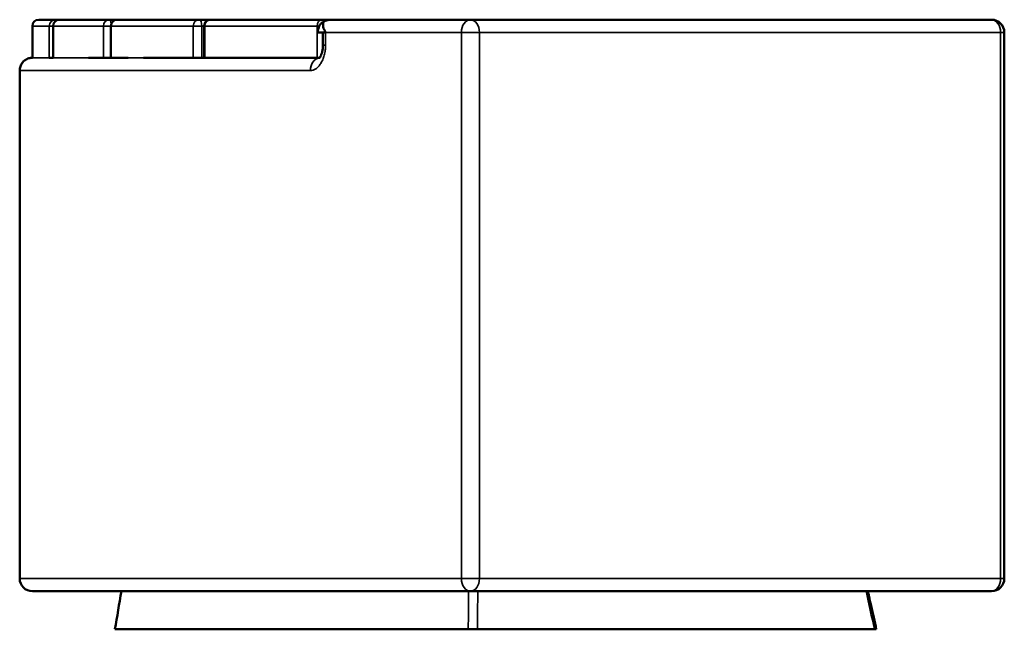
# Model space of a CAD drawing. Header units: millimetres. Extents: x 992 to 5289, y 1551 to 3286.
# Tile 1 of 11: x 992 to 1767, y 1551 to 2031. Entities that reach past the tile are written whole.
import ezdxf

# ---------------------------------------------------------------- set-up
doc = ezdxf.new("R2010")
doc.units = ezdxf.units.MM
doc.layers.add('Visibile (ISO)', color=7, linetype='Continuous', lineweight=50)
doc.layers.add('Visibile sottile (ISO)', color=7, linetype='Continuous', lineweight=35)

msp = doc.modelspace()

# ---------------------------------------------------------------- linework, layer by layer
at = {"layer": 'Visibile (ISO)'}
for p, q in [((1006.96, 2030.52), (1020.15, 2030.52)), ((1023.26, 2030.52), (1020.15, 2030.52)), ((1023.26, 2030.52), (1062.53, 2030.52)), ((1068.68, 2030.52), (1062.53, 2030.52)), ((1068.68, 2030.52), (1133.06, 2030.52)), ((1142.09, 2030.52), (1133.06, 2030.52)), ((1142.09, 2030.52), (1230, 2030.52)), ((1237.66, 2030.52), (1230, 2030.52)), ((1234.72, 2030.52), (1234.72, 2030.23)), ((1237.66, 2030.52), (1346.73, 2030.52)), ((1756.88, 2030.52), (1346.73, 2030.52)), ((1001.96, 2025.52), (1001.96, 2000.52)), ((1018.26, 2025.52), (1018.26, 2000.52)), ((1063.68, 2025.52), (1063.68, 2000.52)), ((1137.09, 2025.52), (1137.09, 2000.52)), ((1232.63, 2020.52), (1226.63, 2020.52)), ((1230.64, 2010.52), (1230.64, 2020.52)), ((1766.88, 2020.52), (1766.88, 1590.52)), ((1001.92, 2000.52), (1002.11, 2000.52)), ((1015.21, 2000.52), (1018.33, 2000.52)), ((1046, 2000.52), (1057.77, 2000.52)), ((1057.77, 2000.52), (1077.2, 2000.52)), ((1089.44, 2000.52), (1137.65, 2000.52)), ((1137.65, 2000.52), (1227.86, 2000.52)), ((991.92, 1990.52), (991.92, 1865.52)), ((991.92, 1823.52), (991.92, 1590.52)), ((1346.73, 1580.52), (1001.92, 1580.52)), ((1346.73, 1580.52), (1756.88, 1580.52)), ((1344.97, 1550.52), (1066.93, 1550.52)), ((1344.97, 1550.52), (1352.18, 1550.52)), ((1664.69, 1550.52), (1352.18, 1550.52)), ((1664.69, 1550.52), (1666.14, 1550.52)), ((1666.14, 1550.52), (1666.14, 1550.52))]:
    msp.add_line(p, q, dxfattribs=at)
for centre, radius, start, end in [((1006.96, 2025.52), 5, 90, 180), ((1023.26, 2025.52), 5, 90, 180), ((1068.68, 2025.52), 5, 90, 180), ((1142.09, 2025.52), 5, 90, 180), ((1756.88, 2020.52), 10, 0, 90), ((1001.92, 1590.52), 10, 180, 270), ((1756.88, 1590.52), 10, 270, 0)]:
    msp.add_arc(centre, radius, start, end, dxfattribs=at)
msp.add_ellipse((1234.69, 2020.52), major_axis=(0, -10), ratio=0.806233, start_param=4.18879, end_param=4.712389, dxfattribs=at)
for points, knots in [([(1232.63, 2020.52), (1232.39, 2020.92), (1232.18, 2021.31), (1231.98, 2021.71), (1231.9, 2021.85), (1231.83, 2021.99), (1231.76, 2022.14), (1231.59, 2022.51), (1231.43, 2022.88), (1231.3, 2023.25), (1231.23, 2023.43), (1231.17, 2023.61), (1231.11, 2023.79), (1230.93, 2024.34), (1230.8, 2024.88), (1230.72, 2025.42), (1230.65, 2025.92), (1230.62, 2026.42), (1230.66, 2026.92), (1230.68, 2027.18), (1230.71, 2027.45), (1230.78, 2027.71), (1230.82, 2027.88), (1230.87, 2028.05), (1230.93, 2028.22), (1230.98, 2028.38), (1231.05, 2028.54), (1231.13, 2028.69), (1231.19, 2028.82), (1231.27, 2028.95), (1231.37, 2029.07), (1231.42, 2029.13), (1231.47, 2029.2), (1231.53, 2029.26), (1231.63, 2029.36), (1231.76, 2029.47), (1231.89, 2029.58), (1232, 2029.67), (1232.12, 2029.76), (1232.24, 2029.84), (1232.29, 2029.89), (1232.35, 2029.94), (1232.41, 2029.98), (1232.46, 2030.03), (1232.51, 2030.07), (1232.58, 2030.12), (1232.64, 2030.16), (1232.71, 2030.2), (1232.81, 2030.24), (1232.9, 2030.27), (1233.02, 2030.31), (1233.17, 2030.34), (1233.27, 2030.36), (1233.37, 2030.38), (1233.5, 2030.4), (1233.75, 2030.44), (1234.08, 2030.47), (1234.45, 2030.5), (1234.54, 2030.51), (1234.63, 2030.52), (1234.72, 2030.52)], [0, 0, 0, 0, 2.249849, 2.249849, 2.249849, 3.070423, 3.070423, 3.070423, 5.183004, 5.183004, 5.183004, 6.22244, 6.22244, 6.22244, 9.311139, 9.311139, 9.311139, 12.173167, 12.173167, 12.173167, 13.668456, 13.668456, 13.668456, 14.651506, 14.651506, 14.651506, 15.545799, 15.545799, 15.545799, 16.270426, 16.270426, 16.270426, 16.622665, 16.622665, 16.622665, 17.248417, 17.248417, 17.248417, 17.758205, 17.758205, 17.758205, 18.017747, 18.017747, 18.017747, 18.273461, 18.273461, 18.273461, 18.496639, 18.496639, 18.496639, 18.707797, 18.707797, 18.707797, 18.832816, 18.832816, 18.832816, 19.089101, 19.089101, 19.089101, 19.150742, 19.150742, 19.150742, 19.150742]), ([(1237.66, 2030.52), (1237.65, 2030.52), (1237.65, 2030.52), (1236.18, 2030.52), (1234.7, 2030.31), (1232.62, 2029.65), (1231.98, 2029.38), (1231.38, 2029.07)], [-0.0017354, -0.0017354, -0.0017354, -0.0017354, 0, 0, 0.4387751, 0.4387751, 0.6563111, 0.6563111, 0.6563111, 0.6563111]), ([(1231.36, 2029.06), (1230.87, 2028.81), (1230.43, 2028.53), (1229.33, 2027.72), (1228.72, 2027.12), (1228.03, 2026.14), (1227.86, 2025.84), (1227.71, 2025.52)], [0.6594859, 0.6594859, 0.6594859, 0.6594859, 0.8357247, 0.8357247, 1.1303453, 1.1303453, 1.2563249, 1.2563249, 1.2563249, 1.2563249]), ([(1227.56, 2000.23), (1227.56, 2000.23), (1227.58, 2000.25), (1227.73, 2000.38), (1227.99, 2000.63), (1228.54, 2001.45), (1228.83, 2001.96), (1229.39, 2003.19), (1229.66, 2003.94), (1230.13, 2005.63), (1230.33, 2006.61), (1230.58, 2008.56), (1230.64, 2009.54), (1230.64, 2010.52)], [0.626552, 0.626552, 0.626552, 0.626552, 0.754558, 0.754558, 1.09363, 1.09363, 1.375931, 1.375931, 1.666529, 1.666529, 1.979802, 1.979802, 2.273391, 2.273391, 2.273391, 2.273391]), ([(991.92, 1990.52), (991.92, 1991.6), (992.1, 1992.7), (992.79, 1994.73), (993.3, 1995.69), (994.57, 1997.39), (995.36, 1998.14), (997.11, 1999.35), (998.09, 1999.82), (999.56, 2000.25), (1000.02, 2000.35), (1000.96, 2000.49), (1001.45, 2000.52), (1001.92, 2000.52)], [0, 0, 0, 0, 0.324222, 0.324222, 0.642658, 0.642658, 0.961302, 0.961302, 1.279938, 1.279938, 1.421028, 1.421028, 1.565029, 1.565029, 1.565029, 1.565029]), ([(991.92, 1865.52), (991.92, 1865.52), (991.93, 1865.4), (991.94, 1864.86), (991.94, 1864.45), (991.96, 1863.37), (991.97, 1862.7), (991.99, 1861.15), (992, 1860.27), (992.03, 1858.4), (992.04, 1857.35), (992.06, 1855.06), (992.07, 1853.82), (992.09, 1851.24), (992.09, 1849.9), (992.1, 1847.19), (992.1, 1845.84), (992.1, 1844.52), (992.1, 1843.21), (992.1, 1841.85), (992.09, 1839.14), (992.09, 1837.8), (992.07, 1835.21), (992.06, 1833.98), (992.04, 1831.68), (992.03, 1830.63), (992, 1828.76), (991.99, 1827.88), (991.97, 1826.34), (991.96, 1825.67), (991.94, 1824.59), (991.94, 1824.18), (991.93, 1823.65), (991.92, 1823.52), (991.92, 1823.52)], [-3.1564, -3.1564, -3.1564, -3.1564, -2.761114, -2.761114, -2.365827, -2.365827, -1.970541, -1.970541, -1.575255, -1.575255, -1.181441, -1.181441, -0.787628, -0.787628, -0.393814, -0.393814, 0, 0, 0, 0.394326, 0.394326, 0.788653, 0.788653, 1.182979, 1.182979, 1.577306, 1.577306, 1.972079, 1.972079, 2.366852, 2.366852, 2.761625, 2.761625, 3.156398, 3.156398, 3.156398, 3.156398]), ([(1659.49, 1580.52), (1660.34, 1576.68), (1661.2, 1572.83), (1663.41, 1562.83), (1664.77, 1556.68), (1666.14, 1550.52)], [8.817473, 8.817473, 8.817473, 8.817473, 10, 10, 11.890452, 11.890452, 11.890452, 11.890452]), ([(1659.49, 1580.52), (1660.35, 1576.68), (1661.2, 1572.83), (1663.41, 1562.83), (1664.78, 1556.68), (1666.14, 1550.52)], [8.817475, 8.817475, 8.817475, 8.817475, 10, 10, 11.89045, 11.89045, 11.89045, 11.89045])]:
    msp.add_open_spline(points, degree=3, knots=knots, dxfattribs=at)
for points in [[(991.92, 1990.52), (991.92, 1990.52), (991.92, 1990.52), (991.92, 1990.52)], [(1066.93, 1550.52), (1068.59, 1560.52), (1070.26, 1570.52), (1071.93, 1580.52)]]:
    msp.add_open_spline(points, degree=3, dxfattribs=at)
at = {"layer": 'Visibile sottile (ISO)'}
for p, q in [((1001.96, 2025.52), (1001.96, 2025.52)), ((1001.96, 2000.52), (1001.96, 2025.52)), ((1015.21, 2025.52), (1001.96, 2025.52)), ((1018.26, 2025.52), (1015.21, 2025.52)), ((1015.21, 2025.52), (1015.21, 2000.52)), ((1018.33, 2025.52), (1018.26, 2025.52)), ((1018.33, 2000.52), (1018.33, 2025.52)), ((1057.77, 2025.52), (1018.33, 2025.52)), ((1063.68, 2025.52), (1057.77, 2025.52)), ((1057.77, 2025.52), (1057.77, 2000.52)), ((1063.94, 2025.52), (1063.68, 2025.52)), ((1063.94, 2000.52), (1063.94, 2025.52)), ((1128.59, 2025.52), (1063.94, 2025.52)), ((1135.32, 2025.52), (1128.59, 2025.52)), ((1128.59, 2025.52), (1128.59, 2000.52)), ((1135.32, 2000.52), (1135.32, 2025.52)), ((1135.32, 2025.52), (1137.09, 2025.52)), ((1137.65, 2025.52), (1137.09, 2025.52)), ((1137.65, 2000.52), (1137.65, 2025.52)), ((1225.94, 2025.52), (1137.65, 2025.52)), ((1227.71, 2025.52), (1225.94, 2025.52)), ((1225.94, 2025.52), (1225.94, 2000.52)), ((1339.6, 2020.52), (1232.63, 2020.52)), ((1232.63, 2020.52), (1232.63, 2010.52)), ((1353.8, 2020.52), (1339.6, 2020.52)), ((1339.6, 2020.52), (1339.6, 1590.52)), ((1353.8, 1590.52), (1353.8, 2020.52)), ((1353.8, 2020.52), (1763.95, 2020.52)), ((1766.88, 2020.52), (1763.95, 2020.52)), ((1763.95, 2020.52), (1763.95, 1590.52)), ((1232.63, 2010.52), (1230.64, 2010.52)), ((1002.11, 2000.52), (1015.21, 2000.52)), ((1015.21, 2000.52), (1015.21, 2000.52)), ((1018.33, 2000.52), (1046, 2000.52)), ((1057.77, 2000.52), (1057.77, 2000.52)), ((1063.94, 2000.52), (1128.59, 2000.52)), ((1137.65, 2000.52), (1137.65, 2000.52)), ((1231.33, 2001.51), (1231.33, 2001.51)), ((1220.7, 1990.52), (991.92, 1990.52)), ((991.92, 1990.52), (991.92, 1990.52)), ((991.92, 1590.52), (1339.6, 1590.52)), ((1339.6, 1590.52), (1353.8, 1590.52)), ((1763.95, 1590.52), (1353.8, 1590.52)), ((1763.95, 1590.52), (1766.88, 1590.52))]:
    msp.add_line(p, q, dxfattribs=at)
for centre, major_axis, ratio, start_param, end_param in [((1006.96, 2025.52), (0, 5), 0.999966, 0, 1.570796), ((1020.15, 2025.52), (0, 5), 0.988942, 0, 1.570796), ((1023.26, 2025.52), (0, 5), 0.986343, 0, 1.570796), ((1020.15, 2025.52), (0, 5), 0.152435, 5.713297, 6.283185), ((1062.53, 2025.52), (0, 5), 0.953514, 0, 1.570796), ((1062.53, 2025.52), (0, 5), 0.305331, 5.056934, 6.283185), ((1068.68, 2025.52), (0, 5), 0.948379, 0, 1.570796), ((1133.06, 2025.52), (0, 5), 0.894556, 0, 1.570796), ((1133.06, 2025.52), (0, 5), 0.450692, 4.712389, 6.283185), ((1142.09, 2025.52), (0, 5), 0.887011, 0, 1.570796), ((1230, 2025.52), (0, 5), 0.813521, 0, 1.570796), ((1230, 2025.52), (0, 5), 0.584931, 5.628628, 6.283185), ((1346.73, 2020.52), (0, 10), 0.712969, 0, 1.570796), ((1346.73, 2020.52), (0, 10), 0.707107, 4.712389, 6.283185), ((1756.88, 2020.52), (0, 10), 0.707107, 4.712389, 6.283185), ((1228.81, 1990.52), (0, 10), 0.811129, 0.125943, 1.570797), ((1346.73, 1590.52), (0, -10), 0.712969, 4.712389, 6.283185), ((1346.73, 1590.52), (0, -10), 0.707107, 0, 1.570796), ((1756.88, 1590.52), (0, -10), 0.707107, 0, 1.570796)]:
    msp.add_ellipse(centre, major_axis=major_axis, ratio=ratio, start_param=start_param, end_param=end_param, dxfattribs=at)
msp.add_open_spline([(1232.63, 2010.52), (1232.63, 2009.15), (1232.46, 2006.39), (1231.7, 2002.49), (1230.51, 1998.96), (1228.95, 1995.94), (1227.07, 1993.5), (1225, 1991.76), (1222.85, 1990.75), (1221.41, 1990.52), (1220.7, 1990.52)], degree=3, knots=[-31.412691, -31.412691, -31.412691, -31.412691, -27.28128, -23.149869, -19.17723, -15.204591, -11.251419, -7.298246, -3.649123, 0, 0, 0, 0], dxfattribs=at)
for points in [[(1345.25, 1580.52), (1345.16, 1570.52), (1345.07, 1560.52), (1344.97, 1550.52)], [(1352.18, 1550.52), (1352.28, 1560.52), (1352.38, 1570.52), (1352.48, 1580.52)], [(1658.04, 1580.52), (1660.26, 1570.52), (1662.47, 1560.52), (1664.69, 1550.52)]]:
    msp.add_open_spline(points, degree=3, dxfattribs=at)

doc.saveas('drawing.dxf')
